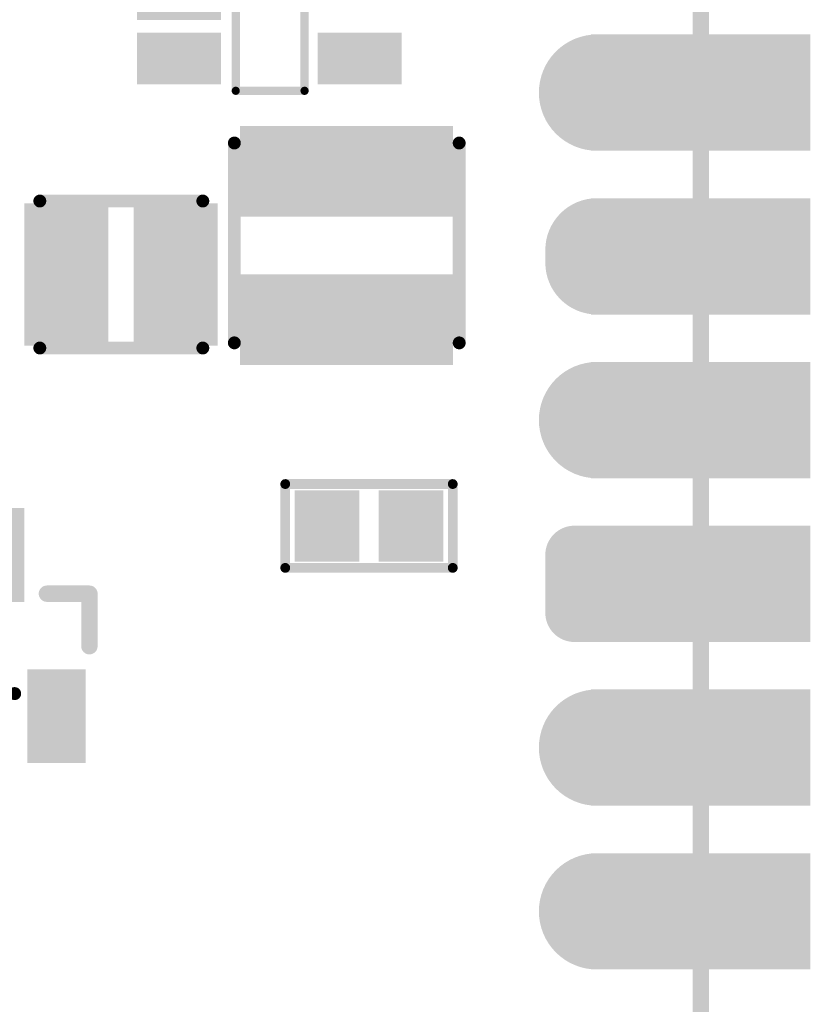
# Model space of a CAD drawing. Header units: millimetres. Extents: x 126.2 to 150.6, y 45.7 to 97.
# Tile 6 of 7: x 138.3 to 150.6, y 71.2 to 86.5. Entities that reach past the tile are written whole.
import ezdxf

# ---------------------------------------------------------------- set-up
doc = ezdxf.new("R2010")
doc.units = ezdxf.units.MM
for name, color, linetype in [('BottomLayer', 5, 'Continuous'), ('BottomOverlay', 54, 'Continuous'), ('BottomPaste', 16, 'Continuous'), ('BottomSolder', 6, 'Continuous'), ('KeepOutLayer', 6, 'Continuous'), ('MidLayer1', 16, 'Continuous'), ('MidLayer2', 76, 'Continuous'), ('MidLayer3', 90, 'Continuous'), ('MidLayer4', 156, 'Continuous'), ('MultiLayer', 9, 'Continuous'), ('PadHoleLayer', 156, 'Continuous'), ('TopLayer', 1, 'Continuous'), ('TopSolder', 216, 'Continuous')]:
    doc.layers.add(name, color=color, linetype=linetype)

# ---------------------------------------------------------------- blocks, each defined once
blk = doc.blocks.new('P_________1')
at = {"layer": 'BottomLayer'}
for points, const_width in [([(-9.29, -1.27, 1), (-8.49, -1.27, 1)], 0.8), ([(-9.29, -3.81, 1), (-8.49, -3.81, 1)], 0.8), ([(-9.415, -5.9, 1), (-9.065, -5.9, 1)], 0.35), ([(-8.715, -5.9, 1), (-8.365, -5.9, 1)], 0.35), ([(-9.415, -6.8, 1), (-9.065, -6.8, 1)], 0.35), ([(-8.715, -6.8, 1), (-8.365, -6.8, 1)], 0.35), ([(-9.29, -8.89, 1), (-8.49, -8.89, 1)], 0.8), ([(-9.24, -11.33, 1), (-8.54, -11.33, 1)], 0.7), ([(-9.24, -11.53, 1), (-8.54, -11.53, 1)], 0.7), ([(-9.29, -13.97, 1), (-8.49, -13.97, 1)], 0.8)]:
    blk.add_lwpolyline(points, format="xyb", close=True, dxfattribs=dict(at, const_width=const_width))
at = {"layer": 'BottomLayer', "const_width": 1.4}
blk.add_lwpolyline([(-8.89, -11.33), (-8.89, -11.53)], dxfattribs=at)
at = {"layer": 'BottomLayer'}
for points in [[(-12.1, -2.07), (-8.9, -2.07), (-12.1, -0.47), (-8.9, -0.47)], [(-12.1, -4.61), (-8.9, -4.61), (-12.1, -3.01), (-8.9, -3.01)], [(-12.1, -7.15), (-8.9, -7.15), (-12.1, -5.55), (-8.9, -5.55)], [(-8.54, -7.15), (-8.54, -5.55), (-9.24, -7.15), (-9.24, -5.55)], [(-8.19, -6.8), (-8.19, -5.9), (-9.59, -6.8), (-9.59, -5.9)], [(-12.1, -9.69), (-8.9, -9.69), (-12.1, -8.09), (-8.9, -8.09)], [(-12.1, -12.23), (-8.9, -12.23), (-12.1, -10.63), (-8.9, -10.63)], [(-12.1, -14.77), (-8.9, -14.77), (-12.1, -13.17), (-8.9, -13.17)]]:
    blk.add_solid(points, dxfattribs=at)
at = {"layer": 'BottomSolder'}
for points, const_width in [([(-9.341, -1.27, 1), (-8.439, -1.27, 1)], 0.902), ([(-9.341, -3.81, 1), (-8.439, -3.81, 1)], 0.902), ([(-9.466, -5.9, 1), (-9.014, -5.9, 1)], 0.452), ([(-8.766, -5.9, 1), (-8.314, -5.9, 1)], 0.452), ([(-9.466, -6.8, 1), (-9.014, -6.8, 1)], 0.452), ([(-8.766, -6.8, 1), (-8.314, -6.8, 1)], 0.452), ([(-9.341, -8.89, 1), (-8.439, -8.89, 1)], 0.902), ([(-9.291, -11.33, 1), (-8.489, -11.33, 1)], 0.802), ([(-9.291, -11.53, 1), (-8.489, -11.53, 1)], 0.802), ([(-9.341, -13.97, 1), (-8.439, -13.97, 1)], 0.902)]:
    blk.add_lwpolyline(points, format="xyb", close=True, dxfattribs=dict(at, const_width=const_width))
at = {"layer": 'BottomSolder', "const_width": 1.603}
blk.add_lwpolyline([(-8.89, -11.33), (-8.89, -11.53)], dxfattribs=at)
at = {"layer": 'BottomSolder'}
for points in [[(-12.202, -2.172), (-8.798, -2.172), (-12.202, -0.368), (-8.798, -0.368)], [(-12.202, -4.712), (-8.798, -4.712), (-12.202, -2.908), (-8.798, -2.908)], [(-12.202, -7.252), (-8.798, -7.252), (-12.202, -5.448), (-8.798, -5.448)], [(-8.54, -7.252), (-8.54, -5.448), (-9.24, -7.252), (-9.24, -5.448)], [(-8.088, -6.8), (-8.088, -5.9), (-9.692, -6.8), (-9.692, -5.9)], [(-12.202, -9.792), (-8.798, -9.792), (-12.202, -7.988), (-8.798, -7.988)], [(-12.202, -12.332), (-8.798, -12.332), (-12.202, -10.528), (-8.798, -10.528)], [(-12.202, -14.872), (-8.798, -14.872), (-12.202, -13.068), (-8.798, -13.068)]]:
    blk.add_solid(points, dxfattribs=at)
at = {"layer": 'MidLayer1'}
for points, const_width in [([(-9.29, -1.27, 1), (-8.49, -1.27, 1)], 0.8), ([(-9.29, -3.81, 1), (-8.49, -3.81, 1)], 0.8), ([(-9.415, -5.9, 1), (-9.065, -5.9, 1)], 0.35), ([(-8.715, -5.9, 1), (-8.365, -5.9, 1)], 0.35), ([(-9.415, -6.8, 1), (-9.065, -6.8, 1)], 0.35), ([(-8.715, -6.8, 1), (-8.365, -6.8, 1)], 0.35), ([(-9.29, -8.89, 1), (-8.49, -8.89, 1)], 0.8), ([(-9.24, -11.33, 1), (-8.54, -11.33, 1)], 0.7), ([(-9.24, -11.53, 1), (-8.54, -11.53, 1)], 0.7), ([(-9.29, -13.97, 1), (-8.49, -13.97, 1)], 0.8)]:
    blk.add_lwpolyline(points, format="xyb", close=True, dxfattribs=dict(at, const_width=const_width))
at = {"layer": 'MidLayer1', "const_width": 1.4}
blk.add_lwpolyline([(-8.89, -11.33), (-8.89, -11.53)], dxfattribs=at)
at = {"layer": 'MidLayer1'}
for points in [[(-12.1, -2.07), (-8.9, -2.07), (-12.1, -0.47), (-8.9, -0.47)], [(-12.1, -4.61), (-8.9, -4.61), (-12.1, -3.01), (-8.9, -3.01)], [(-12.1, -7.15), (-8.9, -7.15), (-12.1, -5.55), (-8.9, -5.55)], [(-8.54, -7.15), (-8.54, -5.55), (-9.24, -7.15), (-9.24, -5.55)], [(-8.19, -6.8), (-8.19, -5.9), (-9.59, -6.8), (-9.59, -5.9)], [(-12.1, -9.69), (-8.9, -9.69), (-12.1, -8.09), (-8.9, -8.09)], [(-12.1, -12.23), (-8.9, -12.23), (-12.1, -10.63), (-8.9, -10.63)], [(-12.1, -14.77), (-8.9, -14.77), (-12.1, -13.17), (-8.9, -13.17)]]:
    blk.add_solid(points, dxfattribs=at)
at = {"layer": 'MidLayer2'}
for points, const_width in [([(-9.29, -1.27, 1), (-8.49, -1.27, 1)], 0.8), ([(-9.29, -3.81, 1), (-8.49, -3.81, 1)], 0.8), ([(-9.415, -5.9, 1), (-9.065, -5.9, 1)], 0.35), ([(-8.715, -5.9, 1), (-8.365, -5.9, 1)], 0.35), ([(-9.415, -6.8, 1), (-9.065, -6.8, 1)], 0.35), ([(-8.715, -6.8, 1), (-8.365, -6.8, 1)], 0.35), ([(-9.29, -8.89, 1), (-8.49, -8.89, 1)], 0.8), ([(-9.24, -11.33, 1), (-8.54, -11.33, 1)], 0.7), ([(-9.24, -11.53, 1), (-8.54, -11.53, 1)], 0.7), ([(-9.29, -13.97, 1), (-8.49, -13.97, 1)], 0.8)]:
    blk.add_lwpolyline(points, format="xyb", close=True, dxfattribs=dict(at, const_width=const_width))
at = {"layer": 'MidLayer2', "const_width": 1.4}
blk.add_lwpolyline([(-8.89, -11.33), (-8.89, -11.53)], dxfattribs=at)
at = {"layer": 'MidLayer2'}
for points in [[(-12.1, -2.07), (-8.9, -2.07), (-12.1, -0.47), (-8.9, -0.47)], [(-12.1, -4.61), (-8.9, -4.61), (-12.1, -3.01), (-8.9, -3.01)], [(-12.1, -7.15), (-8.9, -7.15), (-12.1, -5.55), (-8.9, -5.55)], [(-8.54, -7.15), (-8.54, -5.55), (-9.24, -7.15), (-9.24, -5.55)], [(-8.19, -6.8), (-8.19, -5.9), (-9.59, -6.8), (-9.59, -5.9)], [(-12.1, -9.69), (-8.9, -9.69), (-12.1, -8.09), (-8.9, -8.09)], [(-12.1, -12.23), (-8.9, -12.23), (-12.1, -10.63), (-8.9, -10.63)], [(-12.1, -14.77), (-8.9, -14.77), (-12.1, -13.17), (-8.9, -13.17)]]:
    blk.add_solid(points, dxfattribs=at)
at = {"layer": 'MidLayer3'}
for points, const_width in [([(-9.29, -1.27, 1), (-8.49, -1.27, 1)], 0.8), ([(-9.29, -3.81, 1), (-8.49, -3.81, 1)], 0.8), ([(-9.415, -5.9, 1), (-9.065, -5.9, 1)], 0.35), ([(-8.715, -5.9, 1), (-8.365, -5.9, 1)], 0.35), ([(-9.415, -6.8, 1), (-9.065, -6.8, 1)], 0.35), ([(-8.715, -6.8, 1), (-8.365, -6.8, 1)], 0.35), ([(-9.29, -8.89, 1), (-8.49, -8.89, 1)], 0.8), ([(-9.24, -11.33, 1), (-8.54, -11.33, 1)], 0.7), ([(-9.24, -11.53, 1), (-8.54, -11.53, 1)], 0.7), ([(-9.29, -13.97, 1), (-8.49, -13.97, 1)], 0.8)]:
    blk.add_lwpolyline(points, format="xyb", close=True, dxfattribs=dict(at, const_width=const_width))
at = {"layer": 'MidLayer3', "const_width": 1.4}
blk.add_lwpolyline([(-8.89, -11.33), (-8.89, -11.53)], dxfattribs=at)
at = {"layer": 'MidLayer3'}
for points in [[(-12.1, -2.07), (-8.9, -2.07), (-12.1, -0.47), (-8.9, -0.47)], [(-12.1, -4.61), (-8.9, -4.61), (-12.1, -3.01), (-8.9, -3.01)], [(-12.1, -7.15), (-8.9, -7.15), (-12.1, -5.55), (-8.9, -5.55)], [(-8.54, -7.15), (-8.54, -5.55), (-9.24, -7.15), (-9.24, -5.55)], [(-8.19, -6.8), (-8.19, -5.9), (-9.59, -6.8), (-9.59, -5.9)], [(-12.1, -9.69), (-8.9, -9.69), (-12.1, -8.09), (-8.9, -8.09)], [(-12.1, -12.23), (-8.9, -12.23), (-12.1, -10.63), (-8.9, -10.63)], [(-12.1, -14.77), (-8.9, -14.77), (-12.1, -13.17), (-8.9, -13.17)]]:
    blk.add_solid(points, dxfattribs=at)
at = {"layer": 'MidLayer4'}
for points, const_width in [([(-9.29, -1.27, 1), (-8.49, -1.27, 1)], 0.8), ([(-9.29, -3.81, 1), (-8.49, -3.81, 1)], 0.8), ([(-9.415, -5.9, 1), (-9.065, -5.9, 1)], 0.35), ([(-8.715, -5.9, 1), (-8.365, -5.9, 1)], 0.35), ([(-9.415, -6.8, 1), (-9.065, -6.8, 1)], 0.35), ([(-8.715, -6.8, 1), (-8.365, -6.8, 1)], 0.35), ([(-9.29, -8.89, 1), (-8.49, -8.89, 1)], 0.8), ([(-9.24, -11.33, 1), (-8.54, -11.33, 1)], 0.7), ([(-9.24, -11.53, 1), (-8.54, -11.53, 1)], 0.7), ([(-9.29, -13.97, 1), (-8.49, -13.97, 1)], 0.8)]:
    blk.add_lwpolyline(points, format="xyb", close=True, dxfattribs=dict(at, const_width=const_width))
at = {"layer": 'MidLayer4', "const_width": 1.4}
blk.add_lwpolyline([(-8.89, -11.33), (-8.89, -11.53)], dxfattribs=at)
at = {"layer": 'MidLayer4'}
for points in [[(-12.1, -2.07), (-8.9, -2.07), (-12.1, -0.47), (-8.9, -0.47)], [(-12.1, -4.61), (-8.9, -4.61), (-12.1, -3.01), (-8.9, -3.01)], [(-12.1, -7.15), (-8.9, -7.15), (-12.1, -5.55), (-8.9, -5.55)], [(-8.54, -7.15), (-8.54, -5.55), (-9.24, -7.15), (-9.24, -5.55)], [(-8.19, -6.8), (-8.19, -5.9), (-9.59, -6.8), (-9.59, -5.9)], [(-12.1, -9.69), (-8.9, -9.69), (-12.1, -8.09), (-8.9, -8.09)], [(-12.1, -12.23), (-8.9, -12.23), (-12.1, -10.63), (-8.9, -10.63)], [(-12.1, -14.77), (-8.9, -14.77), (-12.1, -13.17), (-8.9, -13.17)]]:
    blk.add_solid(points, dxfattribs=at)
at = {"layer": 'MultiLayer'}
for points, const_width in [([(-9.29, -1.27, 1), (-8.49, -1.27, 1)], 0.8), ([(-9.29, -3.81, 1), (-8.49, -3.81, 1)], 0.8), ([(-9.415, -5.9, 1), (-9.065, -5.9, 1)], 0.35), ([(-8.715, -5.9, 1), (-8.365, -5.9, 1)], 0.35), ([(-9.415, -6.8, 1), (-9.065, -6.8, 1)], 0.35), ([(-8.715, -6.8, 1), (-8.365, -6.8, 1)], 0.35), ([(-9.29, -8.89, 1), (-8.49, -8.89, 1)], 0.8), ([(-9.24, -11.33, 1), (-8.54, -11.33, 1)], 0.7), ([(-9.24, -11.53, 1), (-8.54, -11.53, 1)], 0.7), ([(-9.29, -13.97, 1), (-8.49, -13.97, 1)], 0.8)]:
    blk.add_lwpolyline(points, format="xyb", close=True, dxfattribs=dict(at, const_width=const_width))
at = {"layer": 'MultiLayer', "const_width": 1.4}
blk.add_lwpolyline([(-8.89, -11.33), (-8.89, -11.53)], dxfattribs=at)
at = {"layer": 'MultiLayer'}
for points in [[(-12.1, -2.07), (-8.9, -2.07), (-12.1, -0.47), (-8.9, -0.47)], [(-12.1, -4.61), (-8.9, -4.61), (-12.1, -3.01), (-8.9, -3.01)], [(-12.1, -7.15), (-8.9, -7.15), (-12.1, -5.55), (-8.9, -5.55)], [(-8.54, -7.15), (-8.54, -5.55), (-9.24, -7.15), (-9.24, -5.55)], [(-8.19, -6.8), (-8.19, -5.9), (-9.59, -6.8), (-9.59, -5.9)], [(-12.1, -9.69), (-8.9, -9.69), (-12.1, -8.09), (-8.9, -8.09)], [(-12.1, -12.23), (-8.9, -12.23), (-12.1, -10.63), (-8.9, -10.63)], [(-12.1, -14.77), (-8.9, -14.77), (-12.1, -13.17), (-8.9, -13.17)]]:
    blk.add_solid(points, dxfattribs=at)
at = {"layer": 'PadHoleLayer', "const_width": 0.5}
for points in [[(-10.75, -1.27, 1), (-10.25, -1.27, 1)], [(-9.14, -1.27, 1), (-8.64, -1.27, 1)], [(-10.75, -3.81, 1), (-10.25, -3.81, 1)], [(-9.14, -3.81, 1), (-8.64, -3.81, 1)], [(-10.75, -6.35, 1), (-10.25, -6.35, 1)], [(-9.14, -6.35, 1), (-8.64, -6.35, 1)], [(-10.75, -8.89, 1), (-10.25, -8.89, 1)], [(-9.14, -8.89, 1), (-8.64, -8.89, 1)], [(-10.75, -11.43, 1), (-10.25, -11.43, 1)], [(-9.14, -11.43, 1), (-8.64, -11.43, 1)], [(-10.75, -13.97, 1), (-10.25, -13.97, 1)], [(-9.14, -13.97, 1), (-8.64, -13.97, 1)]]:
    blk.add_lwpolyline(points, format="xyb", close=True, dxfattribs=at)
at = {"layer": 'TopLayer'}
for points, const_width in [([(-9.29, -1.27, 1), (-8.49, -1.27, 1)], 0.8), ([(-9.29, -3.81, 1), (-8.49, -3.81, 1)], 0.8), ([(-9.415, -5.9, 1), (-9.065, -5.9, 1)], 0.35), ([(-8.715, -5.9, 1), (-8.365, -5.9, 1)], 0.35), ([(-9.415, -6.8, 1), (-9.065, -6.8, 1)], 0.35), ([(-8.715, -6.8, 1), (-8.365, -6.8, 1)], 0.35), ([(-9.29, -8.89, 1), (-8.49, -8.89, 1)], 0.8), ([(-9.24, -11.33, 1), (-8.54, -11.33, 1)], 0.7), ([(-9.24, -11.53, 1), (-8.54, -11.53, 1)], 0.7), ([(-9.29, -13.97, 1), (-8.49, -13.97, 1)], 0.8)]:
    blk.add_lwpolyline(points, format="xyb", close=True, dxfattribs=dict(at, const_width=const_width))
at = {"layer": 'TopLayer', "const_width": 1.4}
blk.add_lwpolyline([(-8.89, -11.33), (-8.89, -11.53)], dxfattribs=at)
at = {"layer": 'TopLayer'}
for points in [[(-12.1, -2.07), (-8.9, -2.07), (-12.1, -0.47), (-8.9, -0.47)], [(-12.1, -4.61), (-8.9, -4.61), (-12.1, -3.01), (-8.9, -3.01)], [(-12.1, -7.15), (-8.9, -7.15), (-12.1, -5.55), (-8.9, -5.55)], [(-8.54, -7.15), (-8.54, -5.55), (-9.24, -7.15), (-9.24, -5.55)], [(-8.19, -6.8), (-8.19, -5.9), (-9.59, -6.8), (-9.59, -5.9)], [(-12.1, -9.69), (-8.9, -9.69), (-12.1, -8.09), (-8.9, -8.09)], [(-12.1, -12.23), (-8.9, -12.23), (-12.1, -10.63), (-8.9, -10.63)], [(-12.1, -14.77), (-8.9, -14.77), (-12.1, -13.17), (-8.9, -13.17)]]:
    blk.add_solid(points, dxfattribs=at)
at = {"layer": 'TopSolder'}
for points, const_width in [([(-9.341, -1.27, 1), (-8.439, -1.27, 1)], 0.902), ([(-9.341, -3.81, 1), (-8.439, -3.81, 1)], 0.902), ([(-9.466, -5.9, 1), (-9.014, -5.9, 1)], 0.452), ([(-8.766, -5.9, 1), (-8.314, -5.9, 1)], 0.452), ([(-9.466, -6.8, 1), (-9.014, -6.8, 1)], 0.452), ([(-8.766, -6.8, 1), (-8.314, -6.8, 1)], 0.452), ([(-9.341, -8.89, 1), (-8.439, -8.89, 1)], 0.902), ([(-9.291, -11.33, 1), (-8.489, -11.33, 1)], 0.802), ([(-9.291, -11.53, 1), (-8.489, -11.53, 1)], 0.802), ([(-9.341, -13.97, 1), (-8.439, -13.97, 1)], 0.902)]:
    blk.add_lwpolyline(points, format="xyb", close=True, dxfattribs=dict(at, const_width=const_width))
at = {"layer": 'TopSolder', "const_width": 1.603}
blk.add_lwpolyline([(-8.89, -11.33), (-8.89, -11.53)], dxfattribs=at)
at = {"layer": 'TopSolder'}
for points in [[(-12.202, -2.172), (-8.798, -2.172), (-12.202, -0.368), (-8.798, -0.368)], [(-12.202, -4.712), (-8.798, -4.712), (-12.202, -2.908), (-8.798, -2.908)], [(-12.202, -7.252), (-8.798, -7.252), (-12.202, -5.448), (-8.798, -5.448)], [(-8.54, -7.252), (-8.54, -5.448), (-9.24, -7.252), (-9.24, -5.448)], [(-8.088, -6.8), (-8.088, -5.9), (-9.692, -6.8), (-9.692, -5.9)], [(-12.202, -9.792), (-8.798, -9.792), (-12.202, -7.988), (-8.798, -7.988)], [(-12.202, -12.332), (-8.798, -12.332), (-12.202, -10.528), (-8.798, -10.528)], [(-12.202, -14.872), (-8.798, -14.872), (-12.202, -13.068), (-8.798, -13.068)]]:
    blk.add_solid(points, dxfattribs=at)
blk = doc.blocks.new('SOT_23_5_B_12')
at = {"layer": 'BottomLayer', "const_width": 0.6}
blk.add_lwpolyline([(-1.147, 1), (-1.647, 1)], dxfattribs=at)
at = {"layer": 'BottomLayer', "const_width": 0.3}
for points in [[(-1.797, 1, 1), (-1.497, 1, 1)], [(-1.297, 1, 1), (-0.997, 1, 1)]]:
    blk.add_lwpolyline(points, format="xyb", close=True, dxfattribs=at)
at = {"layer": 'BottomLayer'}
for points in [[(0.853, 1.3), (0.853, 0.7), (1.953, 1.3), (1.953, 0.7)], [(-1.947, 0.3), (-1.947, -0.3), (-0.847, 0.3), (-0.847, -0.3)], [(-1.947, -0.7), (-1.947, -1.3), (-0.847, -0.7), (-0.847, -1.3)], [(0.853, -0.7), (0.853, -1.3), (1.953, -0.7), (1.953, -1.3)]]:
    blk.add_solid(points, dxfattribs=at)
at = {"layer": 'BottomOverlay'}
for p, q in [((-1.216, 1.5), (-1.55, 1.625)), ((-1.55, 1.625), (-1.55, 1.375)), ((-1.55, 1.375), (-1.216, 1.5))]:
    blk.add_line(p, q, dxfattribs=at)
at = {"layer": 'BottomOverlay', "const_width": 0.127}
for points in [[(-0.518, -1.5), (-0.518, 1.5)], [(-0.518, 1.5), (-0.247, 1.5)], [(0.253, 1.5), (0.55, 1.5)], [(0.55, -1.5), (0.55, 1.5)], [(-0.518, -1.5), (0.55, -1.5)]]:
    blk.add_lwpolyline(points, dxfattribs=at)
at = {"layer": 'BottomOverlay', "const_width": 0.0635}
for points in [[(-0.55, 1.5, 1), (-0.487, 1.5, 1)], [(-0.55, 1.5, 1), (-0.487, 1.5, 1)], [(-0.279, 1.5, 1), (-0.215, 1.5, 1)], [(-0.279, 1.5, 1), (-0.215, 1.5, 1)], [(0.221, 1.5, 1), (0.285, 1.5, 1)], [(0.221, 1.5, 1), (0.285, 1.5, 1)], [(0.518, 1.5, 1), (0.582, 1.5, 1)], [(0.518, 1.5, 1), (0.582, 1.5, 1)], [(-0.55, -1.5, 1), (-0.487, -1.5, 1)], [(-0.55, -1.5, 1), (-0.487, -1.5, 1)], [(0.518, -1.5, 1), (0.582, -1.5, 1)], [(0.518, -1.5, 1), (0.582, -1.5, 1)]]:
    blk.add_lwpolyline(points, format="xyb", close=True, dxfattribs=at)
at = {"layer": 'BottomOverlay', "const_width": 0.127}
blk.add_lwpolyline([(0.253, 1.5, -1), (-0.247, 1.5)], format="xyb", dxfattribs=at)
at = {"layer": 'BottomPaste', "const_width": 0.6}
blk.add_lwpolyline([(-1.147, 1), (-1.647, 1)], dxfattribs=at)
at = {"layer": 'BottomPaste', "const_width": 0.3}
for points in [[(-1.797, 1, 1), (-1.497, 1, 1)], [(-1.297, 1, 1), (-0.997, 1, 1)]]:
    blk.add_lwpolyline(points, format="xyb", close=True, dxfattribs=at)
at = {"layer": 'BottomPaste'}
for points in [[(0.853, 1.3), (0.853, 0.7), (1.953, 1.3), (1.953, 0.7)], [(-1.947, 0.3), (-1.947, -0.3), (-0.847, 0.3), (-0.847, -0.3)], [(-1.947, -0.7), (-1.947, -1.3), (-0.847, -0.7), (-0.847, -1.3)], [(0.853, -0.7), (0.853, -1.3), (1.953, -0.7), (1.953, -1.3)]]:
    blk.add_solid(points, dxfattribs=at)
at = {"layer": 'BottomSolder', "const_width": 0.803}
blk.add_lwpolyline([(-1.147, 1), (-1.647, 1)], dxfattribs=at)
at = {"layer": 'BottomSolder', "const_width": 0.402}
for points in [[(-1.848, 1, 1), (-1.446, 1, 1)], [(-1.348, 1, 1), (-0.946, 1, 1)]]:
    blk.add_lwpolyline(points, format="xyb", close=True, dxfattribs=at)
at = {"layer": 'BottomSolder'}
for points in [[(0.751, 1.402), (0.751, 0.598), (2.055, 1.402), (2.055, 0.598)], [(-2.049, 0.402), (-2.049, -0.402), (-0.745, 0.402), (-0.745, -0.402)], [(-2.049, -0.598), (-2.049, -1.402), (-0.745, -0.598), (-0.745, -1.402)], [(0.751, -0.598), (0.751, -1.402), (2.055, -0.598), (2.055, -1.402)]]:
    blk.add_solid(points, dxfattribs=at)
blk = doc.blocks.new('R0603_B_20')
at = {"layer": 'BottomLayer'}
for points in [[(-1.05, -0.45), (-0.25, -0.45), (-1.05, 0.45), (-0.25, 0.45)], [(0.25, -0.45), (1.05, -0.45), (0.25, 0.45), (1.05, 0.45)]]:
    blk.add_solid(points, dxfattribs=at)
at = {"layer": 'BottomOverlay', "const_width": 0.152}
for points in [[(-1.3, -0.65), (-1.3, 0.65)], [(-1.3, 0.65), (1.3, 0.65)], [(1.3, -0.65), (1.3, 0.65)], [(-1.3, -0.65), (1.3, -0.65)]]:
    blk.add_lwpolyline(points, dxfattribs=at)
at = {"layer": 'BottomOverlay', "const_width": 0.076}
for points in [[(-1.338, 0.65, 1), (-1.262, 0.65, 1)], [(-1.338, 0.65, 1), (-1.262, 0.65, 1)], [(1.262, 0.65, 1), (1.338, 0.65, 1)], [(1.262, 0.65, 1), (1.338, 0.65, 1)], [(-1.338, -0.65, 1), (-1.262, -0.65, 1)], [(-1.338, -0.65, 1), (-1.262, -0.65, 1)], [(1.262, -0.65, 1), (1.338, -0.65, 1)], [(1.262, -0.65, 1), (1.338, -0.65, 1)]]:
    blk.add_lwpolyline(points, format="xyb", close=True, dxfattribs=at)
at = {"layer": 'BottomPaste'}
for points in [[(-1.05, -0.45), (-0.25, -0.45), (-1.05, 0.45), (-0.25, 0.45)], [(0.25, -0.45), (1.05, -0.45), (0.25, 0.45), (1.05, 0.45)]]:
    blk.add_solid(points, dxfattribs=at)
at = {"layer": 'BottomSolder'}
for points in [[(-1.152, -0.552), (-0.148, -0.552), (-1.152, 0.552), (-0.148, 0.552)], [(0.148, -0.552), (1.152, -0.552), (0.148, 0.552), (1.152, 0.552)]]:
    blk.add_solid(points, dxfattribs=at)
blk = doc.blocks.new('SOT_23_B_21')
at = {"layer": 'BottomLayer'}
for points in [[(0.625, 1.3), (0.625, 0.6), (1.875, 1.3), (1.875, 0.6)], [(-1.875, 0.35), (-1.875, -0.35), (-0.625, 0.35), (-0.625, -0.35)], [(0.625, -0.6), (0.625, -1.3), (1.875, -0.6), (1.875, -1.3)]]:
    blk.add_solid(points, dxfattribs=at)
at = {"layer": 'BottomOverlay'}
for points, const_width in [([(-0.65, 0.8), (-0.65, 1.46)], 0.254), ([(-0.65, 0.8), (-0.65, 1.46)], 0.254), ([(-0.65, 0.8), (-0.65, 1.46)], 0.254), ([(0.165, 1.46), (-0.65, 1.46)], 0.254), ([(0.9, -0.3), (0.9, 0.3)], 0.2), ([(-0.65, -1.46), (-0.65, -0.8)], 0.254), ([(0.165, -1.46), (-0.65, -1.46)], 0.254)]:
    blk.add_lwpolyline(points, dxfattribs=dict(at, const_width=const_width))
for points, const_width in [([(-0.713, 1.46, 1), (-0.586, 1.46, 1)], 0.127), ([(-0.713, 1.46, 1), (-0.586, 1.46, 1)], 0.127), ([(-0.713, 1.46, 1), (-0.586, 1.46, 1)], 0.127), ([(-0.713, 1.46, 1), (-0.586, 1.46, 1)], 0.127), ([(0.102, 1.46, 1), (0.229, 1.46, 1)], 0.127), ([(-0.713, 0.8, 1), (-0.586, 0.8, 1)], 0.127), ([(-0.713, 0.8, 1), (-0.586, 0.8, 1)], 0.127), ([(-0.713, 0.8, 1), (-0.586, 0.8, 1)], 0.127), ([(0.85, 0.3, 1), (0.95, 0.3, 1)], 0.1), ([(0.85, -0.3, 1), (0.95, -0.3, 1)], 0.1), ([(-0.713, -0.8, 1), (-0.586, -0.8, 1)], 0.127), ([(-0.713, -1.46, 1), (-0.586, -1.46, 1)], 0.127), ([(-0.713, -1.46, 1), (-0.586, -1.46, 1)], 0.127), ([(0.102, -1.46, 1), (0.229, -1.46, 1)], 0.127)]:
    blk.add_lwpolyline(points, format="xyb", close=True, dxfattribs=dict(at, const_width=const_width))
at = {"layer": 'BottomPaste'}
for points in [[(0.625, 1.3), (0.625, 0.6), (1.875, 1.3), (1.875, 0.6)], [(-1.875, 0.35), (-1.875, -0.35), (-0.625, 0.35), (-0.625, -0.35)], [(0.625, -0.6), (0.625, -1.3), (1.875, -0.6), (1.875, -1.3)]]:
    blk.add_solid(points, dxfattribs=at)
at = {"layer": 'BottomSolder'}
for points in [[(0.523, 1.402), (0.523, 0.498), (1.977, 1.402), (1.977, 0.498)], [(-1.977, 0.452), (-1.977, -0.452), (-0.523, 0.452), (-0.523, -0.452)], [(0.523, -0.498), (0.523, -1.402), (1.977, -0.498), (1.977, -1.402)]]:
    blk.add_solid(points, dxfattribs=at)
blk = doc.blocks.new('PL_3015_B_23')
at = {"layer": 'BottomLayer'}
for points in [[(-0.55, -1.55), (-0.55, 1.55), (-1.75, -1.55), (-1.75, 1.55)], [(1.75, -1.55), (1.75, 1.55), (0.55, -1.55), (0.55, 1.55)]]:
    blk.add_solid(points, dxfattribs=at)
at = {"layer": 'BottomOverlay', "const_width": 0.2}
for points in [[(1.59, 1.74), (-1.51, 1.74)], [(1.59, -1.75), (-1.51, -1.75)]]:
    blk.add_lwpolyline(points, dxfattribs=at)
at = {"layer": 'BottomOverlay', "const_width": 0.1}
for points in [[(-1.56, 1.74, 1), (-1.46, 1.74, 1)], [(1.54, 1.74, 1), (1.64, 1.74, 1)], [(-1.56, -1.75, 1), (-1.46, -1.75, 1)], [(1.54, -1.75, 1), (1.64, -1.75, 1)]]:
    blk.add_lwpolyline(points, format="xyb", close=True, dxfattribs=at)
at = {"layer": 'BottomPaste'}
for points in [[(-0.55, -1.55), (-0.55, 1.55), (-1.75, -1.55), (-1.75, 1.55)], [(1.75, -1.55), (1.75, 1.55), (0.55, -1.55), (0.55, 1.55)]]:
    blk.add_solid(points, dxfattribs=at)
at = {"layer": 'BottomSolder'}
for points in [[(-0.448, -1.652), (-0.448, 1.652), (-1.852, -1.652), (-1.852, 1.652)], [(1.852, -1.652), (1.852, 1.652), (0.448, -1.652), (0.448, 1.652)]]:
    blk.add_solid(points, dxfattribs=at)
blk = doc.blocks.new('PL_2520_B_25')
at = {"layer": 'BottomLayer'}
for points in [[(-1.4, -1), (-0.3, -1), (-1.4, 1), (-0.3, 1)], [(0.3, -1), (1.4, -1), (0.3, 1), (1.4, 1)]]:
    blk.add_solid(points, dxfattribs=at)
at = {"layer": 'BottomOverlay', "const_width": 0.2}
for points in [[(1.26, 1.14), (-1.27, 1.14)], [(1.26, -1.14), (-1.27, -1.14)]]:
    blk.add_lwpolyline(points, dxfattribs=at)
at = {"layer": 'BottomOverlay', "const_width": 0.1}
for points in [[(-1.32, 1.14, 1), (-1.22, 1.14, 1)], [(1.21, 1.14, 1), (1.31, 1.14, 1)], [(-1.32, -1.14, 1), (-1.22, -1.14, 1)], [(1.21, -1.14, 1), (1.31, -1.14, 1)]]:
    blk.add_lwpolyline(points, format="xyb", close=True, dxfattribs=at)
at = {"layer": 'BottomPaste'}
for points in [[(-1.4, -1), (-0.3, -1), (-1.4, 1), (-0.3, 1)], [(0.3, -1), (1.4, -1), (0.3, 1), (1.4, 1)]]:
    blk.add_solid(points, dxfattribs=at)
at = {"layer": 'BottomSolder'}
for points in [[(-1.502, -1.102), (-0.198, -1.102), (-1.502, 1.102), (-0.198, 1.102)], [(0.198, -1.102), (1.502, -1.102), (0.198, 1.102), (1.502, 1.102)]]:
    blk.add_solid(points, dxfattribs=at)

msp = doc.modelspace()

# ---------------------------------------------------------------- linework, layer by layer
at = {"layer": 'KeepOutLayer', "const_width": 0.254}
msp.add_lwpolyline([(148.908, 46.851), (148.908, 95.851)], dxfattribs=at)

# ---------------------------------------------------------------- block references
for name, p, rotation in [('P_________1', (138.407, 71.353), 180), ('PL_3015_B_23', (143.408, 82.951), 90), ('PL_2520_B_25', (139.908, 82.501), 180), ('SOT_23_B_21', (137.958, 76.901), 270)]:
    msp.add_blockref(name, p, dxfattribs=dict(rotation=rotation))
for name, p in [('SOT_23_5_B_12', (142.208, 86.851)), ('R0603_B_20', (143.758, 78.601))]:
    msp.add_blockref(name, p)

doc.saveas('drawing.dxf')
